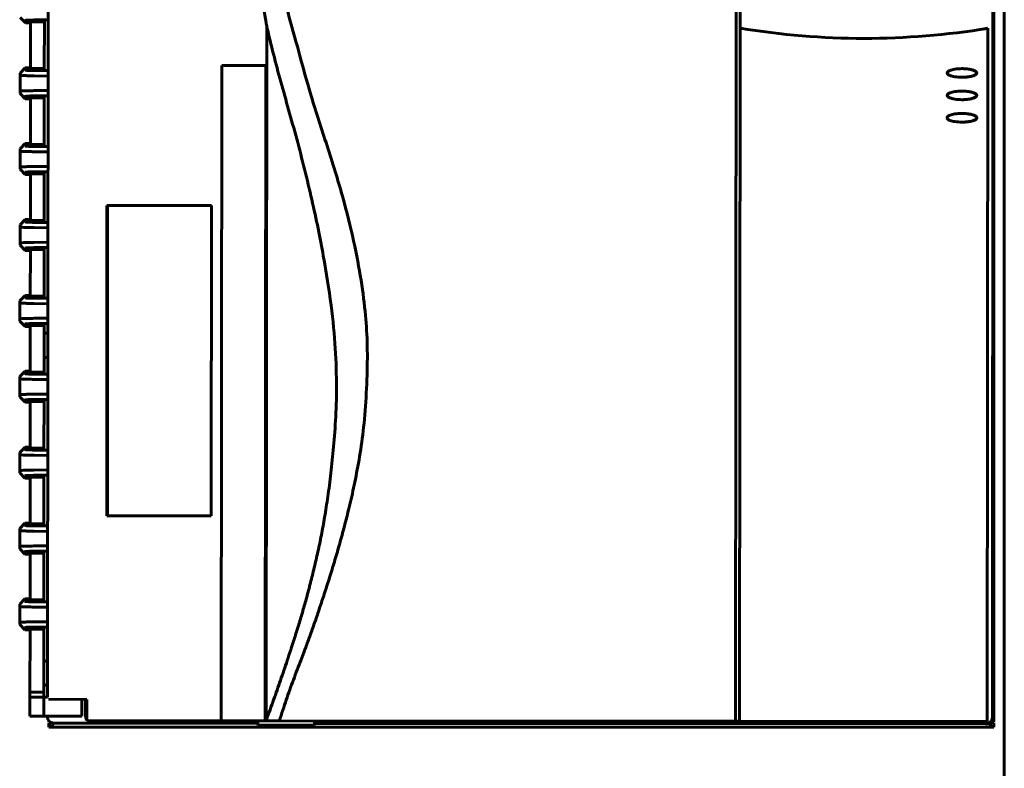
# Model space of a CAD drawing. Header units: millimetres. Extents: x 0 to 420, y 0 to 297.
# Tile 3 of 14: x 88 to 160, y 127 to 182. Entities that reach past the tile are written whole.
import ezdxf

# ---------------------------------------------------------------- set-up
doc = ezdxf.new("R2010")
doc.units = ezdxf.units.MM
doc.linetypes.add('K5LT_BASIC', pattern=[0])
doc.layers.add('Системный слой', color=7, linetype='Continuous')

# ---------------------------------------------------------------- blocks, each defined once
blk = doc.blocks.new('U54')
at = {"layer": 'Системный слой', "color": 150, "linetype": 'K5LT_BASIC', "lineweight": 60, "true_color": 0x0080ff}
for p, q in [((90.524, 130.667), (90.513, 130.651)), ((90.513, 130.651), (90.513, 130.646)), ((90.534, 130.675), (90.524, 130.667)), ((90.54, 130.679), (90.534, 130.675)), ((90.544, 130.681), (90.54, 130.679)), ((90.546, 130.682), (90.544, 130.681)), ((90.573, 130.696), (90.546, 130.683)), ((90.546, 130.683), (90.546, 130.682))]:
    blk.add_line(p, q, dxfattribs=at)
blk = doc.blocks.new('U56')
at = {"layer": 'Системный слой', "color": 150, "linetype": 'K5LT_BASIC', "lineweight": 60, "true_color": 0x0080ff}
for p, q in [((90.646, 130.587), (90.629, 130.583)), ((90.655, 130.589), (90.646, 130.587)), ((90.659, 130.59), (90.655, 130.589)), ((90.661, 130.591), (90.659, 130.59)), ((90.72, 130.608), (90.661, 130.591)), ((90.526, 130.571), (90.513, 130.571)), ((90.595, 130.577), (90.526, 130.571)), ((90.629, 130.583), (90.595, 130.577))]:
    blk.add_line(p, q, dxfattribs=at)
blk = doc.blocks.new('U58')
at = {"layer": 'Системный слой', "color": 150, "linetype": 'K5LT_BASIC', "lineweight": 60, "true_color": 0x0080ff}
for p, q in [((158.77, 130.622), (158.725, 130.64)), ((158.817, 130.605), (158.77, 130.622)), ((158.841, 130.597), (158.817, 130.605)), ((158.853, 130.594), (158.841, 130.597)), ((158.859, 130.592), (158.853, 130.594)), ((158.861, 130.591), (158.859, 130.592)), ((158.917, 130.579), (158.861, 130.591)), ((159.013, 130.571), (158.917, 130.579))]:
    blk.add_line(p, q, dxfattribs=at)
blk = doc.blocks.new('U59')
at = {"layer": 'Системный слой', "color": 150, "linetype": 'K5LT_BASIC', "lineweight": 60, "true_color": 0x0080ff}
for p, q in [((158.65, 130.587), (158.677, 130.547)), ((158.677, 130.547), (158.678, 130.545)), ((158.678, 130.545), (158.681, 130.541)), ((158.681, 130.541), (158.687, 130.532)), ((158.687, 130.532), (158.698, 130.516)), ((158.698, 130.516), (158.722, 130.484)), ((158.722, 130.484), (158.768, 130.426)), ((158.768, 130.426), (158.789, 130.401)), ((158.789, 130.401), (158.791, 130.399)), ((158.791, 130.399), (158.796, 130.394)), ((158.796, 130.394), (158.805, 130.384)), ((158.805, 130.384), (158.824, 130.366)), ((158.824, 130.366), (158.86, 130.333)), ((158.86, 130.333), (158.902, 130.304)), ((158.902, 130.304), (158.904, 130.303)), ((158.904, 130.303), (158.908, 130.3)), ((158.908, 130.3), (158.918, 130.296)), ((158.918, 130.296), (158.936, 130.287)), ((158.936, 130.287), (158.973, 130.275)), ((158.973, 130.275), (159.013, 130.271))]:
    blk.add_line(p, q, dxfattribs=at)
blk = doc.blocks.new('U61')
at = {"layer": 'Системный слой', "color": 150, "linetype": 'K5LT_BASIC', "lineweight": 60, "true_color": 0x0080ff}
for p, q in [((90.513, 130.271), (90.627, 130.306)), ((90.627, 130.306), (90.629, 130.307)), ((90.629, 130.307), (90.633, 130.31)), ((90.633, 130.31), (90.642, 130.316)), ((90.642, 130.316), (90.661, 130.329)), ((90.661, 130.329), (90.697, 130.361)), ((90.697, 130.361), (90.739, 130.404)), ((90.739, 130.404), (90.741, 130.407)), ((90.741, 130.407), (90.746, 130.412)), ((90.746, 130.412), (90.755, 130.422)), ((90.755, 130.422), (90.774, 130.445)), ((90.774, 130.445), (90.81, 130.492)), ((90.81, 130.492), (90.851, 130.549)), ((90.851, 130.549), (90.852, 130.551)), ((90.852, 130.551), (90.855, 130.555)), ((90.855, 130.555), (90.86, 130.563)), ((90.86, 130.563), (90.869, 130.576))]:
    blk.add_line(p, q, dxfattribs=at)
blk = doc.blocks.new('U62')
at = {"layer": 'Системный слой', "color": 150, "linetype": 'K5LT_BASIC', "lineweight": 60, "true_color": 0x0080ff}
for p, q in [((158.815, 130.739), (158.813, 130.74)), ((158.85, 130.73), (158.815, 130.739)), ((158.867, 130.725), (158.85, 130.73)), ((158.875, 130.723), (158.867, 130.725)), ((158.879, 130.722), (158.875, 130.723)), ((158.88, 130.721), (158.879, 130.722)), ((158.922, 130.707), (158.88, 130.721)), ((158.954, 130.695), (158.922, 130.707)), ((158.968, 130.689), (158.954, 130.695)), ((158.974, 130.686), (158.968, 130.689)), ((158.977, 130.685), (158.974, 130.686)), ((158.978, 130.684), (158.977, 130.685)), ((158.989, 130.677), (158.978, 130.684)), ((159.013, 130.646), (158.989, 130.677))]:
    blk.add_line(p, q, dxfattribs=at)
blk = doc.blocks.new('U67')
at = {"layer": 'Системный слой', "color": 150, "linetype": 'K5LT_BASIC', "lineweight": 60, "true_color": 0x0080ff}
for p, q in [((90.47, 217.325), (90.47, 217.326)), ((90.399, 131.075), (90.399, 131.076))]:
    blk.add_line(p, q, dxfattribs=at)
blk = doc.blocks.new('U68')
at = {"layer": 'Системный слой', "color": 150, "linetype": 'K5LT_BASIC', "lineweight": 60, "true_color": 0x0080ff}
for p, q in [((93.175, 131.069), (93.171, 131.118)), ((93.182, 131.023), (93.175, 131.069)), ((93.188, 131), (93.182, 131.023)), ((93.191, 130.989), (93.188, 131)), ((93.193, 130.983), (93.191, 130.989)), ((93.193, 130.98), (93.193, 130.983)), ((93.204, 130.948), (93.193, 130.98)), ((93.228, 130.893), (93.204, 130.948)), ((93.243, 130.866), (93.228, 130.893)), ((93.251, 130.853), (93.243, 130.866)), ((93.255, 130.846), (93.251, 130.853)), ((93.257, 130.843), (93.255, 130.846)), ((93.258, 130.842), (93.257, 130.843)), ((93.275, 130.817), (93.258, 130.842)), ((93.338, 130.747), (93.336, 130.748)), ((93.349, 130.737), (93.338, 130.747)), ((93.354, 130.732), (93.349, 130.737)), ((93.357, 130.73), (93.354, 130.732)), ((93.358, 130.728), (93.357, 130.73)), ((93.401, 130.697), (93.358, 130.728)), ((93.443, 130.672), (93.401, 130.697)), ((93.465, 130.661), (93.443, 130.672)), ((93.477, 130.656), (93.465, 130.661)), ((93.482, 130.653), (93.477, 130.656)), ((93.485, 130.652), (93.482, 130.653)), ((93.526, 130.638), (93.485, 130.652)), ((93.645, 130.618), (93.526, 130.638))]:
    blk.add_line(p, q, dxfattribs=at)
blk = doc.blocks.new('U70')
at = {"layer": 'Системный слой', "color": 150, "linetype": 'K5LT_BASIC', "lineweight": 60, "true_color": 0x0080ff}
for p, q in [((93.243, 217.265), (93.241, 215.948)), ((93.172, 132.298), (93.171, 131.132))]:
    blk.add_line(p, q, dxfattribs=at)
blk = doc.blocks.new('U71')
at = {"layer": 'Системный слой', "color": 150, "linetype": 'K5LT_BASIC', "lineweight": 60, "true_color": 0x0080ff}
for p, q in [((105.05, 130.727), (105.675, 130.727)), ((109.772, 130.723), (110.397, 130.723))]:
    blk.add_line(p, q, dxfattribs=at)
blk = doc.blocks.new('U73')
at = {"layer": 'Системный слой', "color": 150, "linetype": 'K5LT_BASIC', "lineweight": 60, "true_color": 0x0080ff}
for p, q in [((105.675, 130.563), (90.898, 130.575)), ((158.398, 130.519), (109.772, 130.559))]:
    blk.add_line(p, q, dxfattribs=at)
blk = doc.blocks.new('U77')
at = {"layer": 'Системный слой', "color": 150, "linetype": 'K5LT_BASIC', "lineweight": 60, "true_color": 0x0080ff}
for p, q in [((158.011, 180.843), (158.197, 180.872)), ((158.197, 180.872), (158.383, 180.902)), ((158.383, 180.902), (158.568, 180.932))]:
    blk.add_line(p, q, dxfattribs=at)

msp = doc.modelspace()

# ---------------------------------------------------------------- linework, layer by layer
at = {"layer": 'Системный слой', "color": 150, "linetype": 'K5LT_BASIC', "lineweight": 60, "true_color": 0x0080ff}
for p, q in [((159.7629, 235.2709), (159.7629, 109.6709)), ((140.2784, 130.7092), (140.3503, 217.4591)), ((140.6502, 217.4589), (140.62, 180.947)), ((158.9702, 217.2689), (158.8986, 131.0185)), ((159.0129, 217.3959), (159.0129, 130.6459)), ((90.4864, 215.9505), (90.4172, 132.4505)), ((88.4407, 181.7121), (88.8153, 181.3269)), ((88.8153, 181.3269), (88.8155, 181.5016)), ((89.1903, 181.3265), (88.8153, 181.3269)), ((89.1904, 181.3593), (89.1876, 178.0438)), ((89.1904, 181.4313), (89.1905, 181.501)), ((90.1904, 181.4305), (89.1904, 181.4313)), ((90.1904, 181.3912), (89.1904, 181.392)), ((89.1904, 181.3593), (89.1904, 181.392)), ((89.6453, 181.538), (90.4579, 181.5493)), ((90.4579, 181.5378), (89.8288, 181.5291)), ((90.1904, 181.4305), (90.1876, 177.971)), ((106.3194, 181.017), (106.2777, 130.805)), ((140.6199, 180.947), (140.5782, 130.7089)), ((140.62, 180.947), (140.5784, 130.7089)), ((140.62, 180.947), (140.6199, 180.947)), ((158.57, 180.9321), (158.5284, 130.694)), ((88.4373, 177.6922), (88.4372, 177.5275)), ((88.8126, 178.0769), (88.4373, 177.6922)), ((88.8125, 177.9021), (88.8126, 178.0769)), ((88.8126, 178.0769), (89.1876, 178.0765)), ((89.1875, 177.902), (89.1876, 177.9718)), ((89.1876, 178.0111), (89.1876, 178.0438)), ((90.1876, 178.0103), (89.1876, 178.0111)), ((90.1876, 177.971), (89.1876, 177.9718)), ((90.4548, 177.8517), (89.6422, 177.8643)), ((90.4548, 177.8632), (89.8258, 177.873)), ((103.047, 178.2401), (103.0076, 130.7401)), ((106.2521, 178.2374), (103.047, 178.2401)), ((106.2521, 178.2374), (106.205, 130.7374)), ((88.4362, 176.3768), (88.4372, 177.5275)), ((89.4584, 177.4896), (90.4545, 177.4741)), ((88.4362, 176.3768), (88.4361, 176.2121)), ((90.4536, 176.4269), (89.4575, 176.4131)), ((88.4361, 176.2121), (88.8108, 175.8269)), ((88.8108, 175.8269), (88.8109, 176.0016)), ((89.1858, 175.8265), (88.8108, 175.8269)), ((89.1858, 175.8593), (89.1831, 172.5438)), ((90.1858, 175.8912), (89.1858, 175.892)), ((89.1858, 175.8593), (89.1858, 175.892)), ((89.1859, 175.9313), (89.1859, 176.001)), ((90.1859, 175.9305), (89.1859, 175.9313)), ((89.6407, 176.038), (90.4533, 176.0493)), ((90.4533, 176.0378), (89.8242, 176.0291)), ((90.1859, 175.9305), (90.183, 172.471)), ((88.4317, 170.8768), (88.4326, 172.0275)), ((88.4328, 172.1922), (88.4326, 172.0275)), ((88.8081, 172.5769), (88.4328, 172.1922)), ((88.8079, 172.4021), (88.8081, 172.5769)), ((88.8081, 172.5769), (89.1831, 172.5765)), ((89.1829, 172.4021), (89.183, 172.4718)), ((89.183, 172.5111), (89.1831, 172.5438)), ((90.183, 172.5103), (89.183, 172.5111)), ((90.183, 172.471), (89.183, 172.4718)), ((89.4539, 171.9896), (90.4499, 171.9741)), ((90.4503, 172.3517), (89.6377, 172.3643)), ((90.4503, 172.3632), (89.8212, 172.373)), ((88.4317, 170.8768), (88.4315, 170.7121)), ((88.4315, 170.7121), (88.8062, 170.3269)), ((90.4491, 170.9269), (89.453, 170.9131)), ((89.6362, 170.538), (90.4488, 170.5493)), ((88.8062, 170.3269), (88.8064, 170.5016)), ((89.1812, 170.3265), (88.8062, 170.3269)), ((89.1812, 170.3593), (89.1785, 167.0438)), ((89.1812, 170.3593), (89.1813, 170.392)), ((89.1813, 170.4313), (89.1814, 170.501)), ((90.1813, 170.4305), (89.1813, 170.4313)), ((90.1813, 170.3912), (89.1813, 170.392)), ((90.4488, 170.5378), (89.8197, 170.5291)), ((90.1813, 170.4305), (90.1784, 166.971)), ((94.7294, 168.0969), (94.7107, 145.597)), ((94.7294, 168.0969), (102.3115, 168.0907)), ((94.7596, 145.5969), (94.7783, 168.0969)), ((102.2928, 145.5907), (102.3115, 168.0907)), ((88.8035, 167.0769), (88.4282, 166.6922)), ((88.8034, 166.9021), (88.8035, 167.0769)), ((88.8035, 167.0769), (89.1785, 167.0766)), ((89.1785, 167.0111), (89.1785, 167.0438)), ((90.1785, 167.0103), (89.1785, 167.0111)), ((88.4271, 165.3768), (88.4281, 166.5275)), ((88.4282, 166.6922), (88.4281, 166.5275)), ((90.1784, 166.971), (89.1784, 166.9718)), ((89.1784, 166.9021), (89.1784, 166.9718)), ((89.4493, 166.4896), (90.4454, 166.4741)), ((90.4457, 166.8517), (89.6331, 166.8643)), ((90.4457, 166.8632), (89.8166, 166.873)), ((88.4271, 165.3768), (88.427, 165.2121)), ((88.427, 165.2121), (88.8017, 164.8269)), ((88.8017, 164.8269), (88.8018, 165.0016)), ((89.1767, 164.8593), (89.1739, 161.5438)), ((89.1767, 164.9313), (89.1768, 165.001)), ((90.1767, 164.9305), (89.1767, 164.9313)), ((90.1767, 164.8912), (89.1767, 164.892)), ((89.1767, 164.8593), (89.1767, 164.892)), ((90.4445, 165.4269), (89.4484, 165.4131)), ((89.6316, 165.038), (90.4442, 165.0493)), ((90.4442, 165.0378), (89.8151, 165.0291)), ((90.1767, 164.9305), (90.1739, 161.471)), ((89.1767, 164.8266), (88.8017, 164.8269)), ((88.799, 161.5769), (88.4236, 161.1922)), ((88.7988, 161.4021), (88.799, 161.5769)), ((88.799, 161.5769), (89.174, 161.5766)), ((89.1738, 161.4021), (89.1739, 161.4718)), ((89.1739, 161.5111), (89.1739, 161.5438)), ((90.1739, 161.5103), (89.1739, 161.5111)), ((90.1739, 161.471), (89.1739, 161.4718)), ((90.4411, 161.3517), (89.6286, 161.3643)), ((90.4411, 161.3632), (89.8121, 161.373)), ((88.4225, 159.8768), (88.4235, 161.0275)), ((88.4236, 161.1922), (88.4235, 161.0275)), ((89.4447, 160.9896), (90.4408, 160.9741)), ((88.4225, 159.8768), (88.4224, 159.7121)), ((90.4399, 159.9269), (89.4439, 159.9131)), ((88.4224, 159.7121), (88.7971, 159.3269)), ((88.7971, 159.3269), (88.7972, 159.5016)), ((89.1721, 159.3266), (88.7971, 159.3269)), ((89.1721, 159.3593), (89.1694, 156.0438)), ((90.1721, 159.3912), (89.1721, 159.392)), ((89.1721, 159.3593), (89.1721, 159.392)), ((89.1722, 159.4313), (89.1722, 159.5011)), ((90.1722, 159.4305), (89.1722, 159.4313)), ((89.627, 159.538), (90.4396, 159.5493)), ((90.4396, 159.5378), (89.8106, 159.5291)), ((90.1722, 159.4305), (90.1717, 158.8257)), ((90.1717, 158.8257), (90.1702, 157.0757)), ((90.1717, 158.8257), (90.439, 158.8255)), ((90.1702, 157.0757), (90.1693, 155.971)), ((90.4376, 157.0755), (90.1702, 157.0757)), ((88.4191, 155.6922), (88.4189, 155.5276)), ((88.7944, 156.0769), (88.4191, 155.6922)), ((88.7943, 155.9021), (88.7944, 156.0769)), ((88.7944, 156.0769), (89.1694, 156.0766)), ((89.1692, 155.9021), (89.1693, 155.9718)), ((89.1693, 156.0111), (89.1694, 156.0438)), ((90.1693, 156.0103), (89.1693, 156.0111)), ((90.1693, 155.971), (89.1693, 155.9718)), ((90.4366, 155.8517), (89.624, 155.8643)), ((90.4366, 155.8632), (89.8075, 155.873)), ((88.418, 154.3768), (88.4189, 155.5276)), ((89.4402, 155.4896), (90.4363, 155.4741)), ((88.418, 154.3768), (88.4178, 154.2121)), ((88.4178, 154.2121), (88.7925, 153.8269)), ((90.4354, 154.4269), (89.4393, 154.4131)), ((88.7925, 153.8269), (88.7927, 154.0016)), ((89.1675, 153.8266), (88.7925, 153.8269)), ((89.1676, 153.8593), (89.1648, 150.5438)), ((89.1676, 153.9313), (89.1677, 154.0011)), ((90.1676, 153.9305), (89.1676, 153.9313)), ((89.1676, 153.8593), (89.1676, 153.892)), ((90.1676, 153.8912), (89.1676, 153.892)), ((89.6225, 154.038), (90.4351, 154.0493)), ((90.4351, 154.0378), (89.806, 154.0291)), ((90.1676, 153.9305), (90.1647, 150.471)), ((88.7898, 150.5769), (88.4145, 150.1922)), ((88.7897, 150.4021), (88.7898, 150.5769)), ((88.7898, 150.5769), (89.1648, 150.5766)), ((88.4134, 148.8768), (88.4144, 150.0276)), ((88.4145, 150.1922), (88.4144, 150.0276)), ((89.1647, 150.4021), (89.1647, 150.4718)), ((90.1647, 150.471), (89.1647, 150.4718)), ((89.1648, 150.5111), (89.1648, 150.5438)), ((90.1648, 150.5103), (89.1648, 150.5111)), ((89.4356, 149.9896), (90.4317, 149.9741)), ((90.432, 150.3517), (89.6194, 150.3643)), ((90.432, 150.3632), (89.803, 150.373)), ((88.4134, 148.8768), (88.4133, 148.7121)), ((88.4133, 148.7121), (88.788, 148.3269)), ((88.788, 148.3269), (88.7881, 148.5016)), ((89.1631, 148.4313), (89.1631, 148.5011)), ((90.1631, 148.4305), (89.1631, 148.4313)), ((90.4308, 148.9269), (89.4347, 148.9131)), ((89.6179, 148.538), (90.4305, 148.5493)), ((90.4305, 148.5378), (89.8014, 148.5291)), ((90.1631, 148.4305), (90.1602, 144.971)), ((89.163, 148.3266), (88.788, 148.3269)), ((89.163, 148.3593), (89.1602, 145.0438)), ((89.163, 148.3593), (89.163, 148.392)), ((90.163, 148.3912), (89.163, 148.392)), ((102.2928, 145.5907), (94.7107, 145.597)), ((88.7853, 145.0769), (88.41, 144.6922)), ((88.7851, 144.9021), (88.7853, 145.0769)), ((88.7853, 145.0769), (89.1603, 145.0766)), ((89.1601, 144.9021), (89.1602, 144.9718)), ((89.1602, 145.0111), (89.1602, 145.0438)), ((90.1602, 145.0103), (89.1602, 145.0111)), ((90.1602, 144.971), (89.1602, 144.9718)), ((90.4274, 144.8517), (89.6149, 144.8643)), ((90.4275, 144.8632), (89.7984, 144.873)), ((88.4089, 143.3768), (88.4098, 144.5276)), ((88.41, 144.6922), (88.4098, 144.5276)), ((89.4311, 144.4896), (90.4271, 144.4741)), ((88.4089, 143.3768), (88.4087, 143.2121)), ((88.4087, 143.2121), (88.7834, 142.8269)), ((88.7834, 142.8269), (88.7835, 143.0016)), ((89.1584, 142.8266), (88.7834, 142.8269)), ((89.1584, 142.8593), (89.1557, 139.5438)), ((89.1584, 142.8593), (89.1585, 142.892)), ((89.1585, 142.9313), (89.1585, 143.0011)), ((90.1585, 142.9305), (89.1585, 142.9313)), ((90.1585, 142.8912), (89.1585, 142.892)), ((90.4263, 143.4269), (89.4302, 143.4131)), ((89.6134, 143.038), (90.4259, 143.0493)), ((90.4259, 143.0378), (89.7969, 143.0291)), ((90.1585, 142.9305), (90.1556, 139.471)), ((88.4054, 139.1922), (88.4053, 139.0276)), ((88.7807, 139.5769), (88.4054, 139.1922)), ((88.7806, 139.4021), (88.7807, 139.5769)), ((88.7807, 139.5769), (89.1557, 139.5766)), ((89.1556, 139.4021), (89.1556, 139.4718)), ((90.1556, 139.471), (89.1556, 139.4718)), ((89.1557, 139.5111), (89.1557, 139.5438)), ((90.1557, 139.5103), (89.1557, 139.5111)), ((90.4229, 139.3517), (89.6103, 139.3643)), ((90.4229, 139.3632), (89.7938, 139.373)), ((88.4043, 137.8768), (88.4053, 139.0276)), ((89.4265, 138.9896), (90.4226, 138.9741)), ((88.4043, 137.8768), (88.4042, 137.7121)), ((90.4217, 137.9269), (89.4256, 137.9131)), ((88.4042, 137.7121), (88.7788, 137.3269)), ((88.7788, 137.3269), (88.779, 137.5016)), ((89.1538, 137.3266), (88.7788, 137.3269)), ((89.1539, 137.3593), (89.1501, 132.8266)), ((89.1539, 137.4313), (89.154, 137.5011)), ((90.1539, 137.4305), (89.1539, 137.4313)), ((89.1539, 137.3593), (89.1539, 137.392)), ((90.1539, 137.3912), (89.1539, 137.392)), ((89.6088, 137.538), (90.4214, 137.5493)), ((90.4214, 137.5378), (89.7923, 137.5291)), ((90.152, 135.0757), (90.1539, 137.4305)), ((90.1505, 133.3257), (90.152, 135.0757)), ((90.152, 135.0757), (90.4193, 135.0755)), ((89.1501, 132.8266), (89.1498, 132.4516)), ((89.1501, 132.8266), (90.1501, 132.8257)), ((90.1498, 132.4507), (90.1505, 133.3257)), ((90.4179, 133.3255), (90.1505, 133.3257)), ((89.1487, 131.0766), (89.1498, 132.4516)), ((90.1498, 132.4507), (89.1498, 132.4516)), ((90.1487, 131.0757), (90.1498, 132.4507)), ((90.4172, 132.4505), (90.1498, 132.4507)), ((90.4823, 132.3005), (93.2781, 132.2981)), ((92.8997, 132.2985), (92.8987, 131.0735)), ((93.2762, 132.2981), (93.2749, 130.7481)), ((93.2768, 130.7481), (93.2781, 132.2981)), ((89.1487, 131.0766), (90.1487, 131.0757)), ((90.1487, 131.0757), (92.8987, 131.0735)), ((90.5129, 130.6459), (90.5129, 130.7567)), ((90.642, 130.6459), (90.5129, 130.6459)), ((93.2749, 130.7481), (93.2768, 130.7481)), ((93.2768, 130.7481), (103.0076, 130.7401)), ((95.6484, 130.7462), (95.6483, 130.6759)), ((95.6483, 130.6548), (95.6483, 130.6759)), ((96.6483, 130.6751), (96.6484, 130.7453)), ((96.6483, 130.6751), (96.6483, 130.6567)), ((106.205, 130.7374), (103.0076, 130.7401)), ((104.1471, 130.6891), (104.1471, 130.7391)), ((104.1471, 130.6891), (104.5983, 130.6887)), ((104.5983, 130.6887), (104.5984, 130.7387)), ((104.5983, 130.6887), (105.0496, 130.6884)), ((105.0496, 130.6884), (105.0497, 130.7384)), ((105.6747, 130.7379), (105.6745, 130.4379)), ((106.205, 130.7374), (106.2571, 130.7374)), ((106.2571, 130.7374), (107.2284, 130.7366)), ((107.2284, 130.7366), (140.2784, 130.7092)), ((109.772, 130.7345), (109.7718, 130.4345)), ((110.3971, 130.6839), (110.3971, 130.7339)), ((110.3971, 130.6839), (110.8483, 130.6836)), ((110.8483, 130.6836), (110.8484, 130.7336)), ((110.8483, 130.6836), (111.2996, 130.6832)), ((111.2996, 130.6832), (111.2997, 130.7332)), ((113.1234, 130.7111), (113.1234, 130.7317)), ((113.1234, 130.7111), (117.1234, 130.7078)), ((117.1234, 130.7284), (117.1234, 130.7078)), ((140.2784, 130.7092), (140.5782, 130.7089)), ((140.5782, 130.7089), (140.5784, 130.7089)), ((140.5784, 130.7089), (158.5284, 130.694)), ((159.0129, 130.6459), (158.7315, 130.6459)), ((90.5129, 130.2709), (90.5129, 130.5709)), ((159.0129, 130.2709), (90.5129, 130.2709)), ((105.6745, 130.4379), (105.9245, 130.4376)), ((105.9245, 130.4376), (109.5218, 130.4347)), ((109.5218, 130.4347), (109.7718, 130.4345)), ((159.0129, 130.5709), (159.0129, 130.2709))]:
    msp.add_line(p, q, dxfattribs=at)
msp.add_ellipse((149.64, 235.1364), major_axis=(-0.0456, -54.935), ratio=0.9999996, start_param=6.1190748, end_param=6.4472959, dxfattribs=at)
for points in [[(107.2284, 130.7366), (107.3099, 131.002), (107.474, 131.5222), (107.7221, 132.2653), (107.9754, 132.9868), (108.2382, 133.7034), (108.5185, 134.4468), (108.7926, 135.1637), (109.0894, 135.9382), (109.4101, 136.8059), (109.7315, 137.7111), (110.0591, 138.6662), (110.3964, 139.677), (110.7339, 140.7191), (111.0827, 141.8368), (111.4253, 142.9884), (111.7672, 144.1984), (112.1053, 145.474), (112.4672, 146.962), (112.8291, 148.6796), (113.1665, 150.6294), (113.4389, 152.8396), (113.5884, 155.5014), (113.6173, 157.9612), (113.4945, 160.0815), (113.1758, 162.6132), (112.65, 165.4664), (111.8525, 168.6888), (110.6932, 172.4206), (109.4588, 176.1207), (108.6276, 179.2842), (107.816, 182.1191), (107.2081, 184.5443), (106.7728, 187.19), (106.4634, 189.5428), (106.2711, 191.6231), (106.2368, 193.4301), (106.3551, 195.5648), (106.5138, 197.9279), (106.7011, 199.9429), (106.9247, 201.7283), (107.1507, 203.2892), (107.3641, 204.6246), (107.5794, 205.8641), (107.8006, 207.0482), (108.0289, 208.1942), (108.2504, 209.2662), (108.4678, 210.3109), (108.6727, 211.3108), (108.858, 212.2122), (109.0526, 213.1443), (109.2403, 214.0268), (109.4278, 214.8966), (109.6149, 215.7546), (109.7949, 216.5992), (109.9156, 217.187), (109.9754, 217.4843)], [(88.8155, 181.5016), (88.8155, 181.5055), (88.8545, 181.5129), (89.0216, 181.5232), (89.2883, 181.5319), (89.5164, 181.5362), (89.6453, 181.538)], [(89.8288, 181.5291), (89.616, 181.5261), (89.3203, 181.5181), (89.1905, 181.5074), (89.1905, 181.501)], [(106.3194, 181.017), (106.6184, 179.7252), (107.3027, 177.0769), (108.4856, 172.9962), (109.6304, 168.4318), (110.4502, 164.3713), (111.0166, 160.8074), (111.307, 157.6677), (111.392, 154.8706), (111.3108, 152.4471), (111.1358, 150.3248), (110.9343, 148.4446), (110.7103, 146.7681), (110.4773, 145.3058), (110.2408, 144.042), (109.9863, 142.8473), (109.7173, 141.6998), (109.4418, 140.5964), (109.1692, 139.5644), (108.8892, 138.5729), (108.6051, 137.6288), (108.3226, 136.7346), (108.0432, 135.8768), (107.7864, 135.0997), (107.55, 134.3967), (107.3023, 133.6714), (107.0588, 132.9698), (106.811, 132.2689), (106.5528, 131.552), (106.3709, 131.0565), (106.2777, 130.805)], [(89.6422, 177.8643), (89.5134, 177.8663), (89.2853, 177.871), (89.0186, 177.8802), (88.8515, 177.8908), (88.8125, 177.8982), (88.8125, 177.9021)], [(89.8258, 177.873), (89.613, 177.8763), (89.3173, 177.8848), (89.1875, 177.8957), (89.1875, 177.902)], [(157.768, 177.6947), (157.768, 177.7207), (157.7464, 177.7796), (157.5858, 177.8836), (157.2285, 177.9799), (156.6926, 178.0219), (156.1566, 177.9808), (155.7992, 177.8851), (155.6385, 177.7813), (155.6168, 177.7225), (155.6167, 177.6964)], [(155.6167, 177.6964), (155.6167, 177.6704), (155.6383, 177.6115), (155.7989, 177.5075), (156.1562, 177.4112), (156.6921, 177.3692), (157.228, 177.4103), (157.5854, 177.506), (157.7462, 177.6098), (157.7679, 177.6686), (157.768, 177.6947)], [(88.4372, 177.5275), (88.4372, 177.5238), (88.4842, 177.5162), (88.691, 177.5056), (89.0196, 177.4963), (89.3045, 177.4915), (89.4584, 177.4896)], [(89.4575, 176.4131), (89.3036, 176.4114), (89.0186, 176.407), (88.6901, 176.3983), (88.4833, 176.388), (88.4362, 176.3805), (88.4362, 176.3768)], [(157.7666, 176.0697), (157.7666, 176.0957), (157.745, 176.1546), (157.5844, 176.2586), (157.2272, 176.3549), (156.6913, 176.3969), (156.1553, 176.3558), (155.7979, 176.2601), (155.6371, 176.1563), (155.6154, 176.0975), (155.6154, 176.0714)], [(88.8109, 176.0016), (88.8109, 176.0055), (88.8499, 176.0129), (89.017, 176.0232), (89.2837, 176.0319), (89.5119, 176.0362), (89.6407, 176.038)], [(89.8242, 176.0291), (89.6114, 176.0261), (89.3158, 176.0181), (89.1859, 176.0074), (89.1859, 176.001)], [(155.6154, 176.0714), (155.6154, 176.0454), (155.637, 175.9865), (155.7976, 175.8825), (156.1548, 175.7862), (156.6907, 175.7442), (157.2267, 175.7853), (157.5841, 175.881), (157.7449, 175.9848), (157.7666, 176.0436), (157.7666, 176.0697)], [(157.7653, 174.4447), (157.7653, 174.4707), (157.7437, 174.5296), (157.5831, 174.6336), (157.2258, 174.7299), (156.6899, 174.7719), (156.1539, 174.7308), (155.7965, 174.6351), (155.6358, 174.5313), (155.6141, 174.4725), (155.614, 174.4464)], [(155.614, 174.4464), (155.614, 174.4204), (155.6356, 174.3615), (155.7962, 174.2575), (156.1535, 174.1612), (156.6894, 174.1192), (157.2254, 174.1603), (157.5828, 174.256), (157.7435, 174.3598), (157.7652, 174.4186), (157.7653, 174.4447)], [(88.4326, 172.0275), (88.4326, 172.0238), (88.4797, 172.0162), (88.6864, 172.0056), (89.015, 171.9963), (89.2999, 171.9915), (89.4539, 171.9896)], [(89.6377, 172.3643), (89.5088, 172.3663), (89.2807, 172.371), (89.014, 172.3802), (88.8469, 172.3908), (88.8079, 172.3982), (88.8079, 172.4021)], [(89.8212, 172.373), (89.6084, 172.3763), (89.3128, 172.3848), (89.1829, 172.3957), (89.1829, 172.4021)], [(89.453, 170.9131), (89.299, 170.9114), (89.0141, 170.907), (88.6855, 170.8983), (88.4787, 170.888), (88.4317, 170.8805), (88.4317, 170.8768)], [(88.8064, 170.5016), (88.8064, 170.5055), (88.8453, 170.5129), (89.0125, 170.5232), (89.2792, 170.5319), (89.5073, 170.5362), (89.6362, 170.538)], [(89.8197, 170.5291), (89.6069, 170.5261), (89.3112, 170.5181), (89.1814, 170.5074), (89.1814, 170.501)], [(88.4281, 166.5275), (88.4281, 166.5238), (88.4751, 166.5162), (88.6819, 166.5056), (89.0104, 166.4963), (89.2953, 166.4915), (89.4493, 166.4896)], [(89.6331, 166.8643), (89.5042, 166.8663), (89.2761, 166.871), (89.0094, 166.8802), (88.8423, 166.8908), (88.8034, 166.8982), (88.8034, 166.9021)], [(89.8166, 166.873), (89.6039, 166.8763), (89.3082, 166.8848), (89.1784, 166.8957), (89.1784, 166.9021)], [(89.4484, 165.4131), (89.2944, 165.4114), (89.0095, 165.407), (88.681, 165.3983), (88.4742, 165.388), (88.4271, 165.3806), (88.4271, 165.3768)], [(88.8018, 165.0016), (88.8018, 165.0055), (88.8408, 165.0129), (89.0079, 165.0232), (89.2746, 165.0319), (89.5027, 165.0363), (89.6316, 165.038)], [(89.8151, 165.0291), (89.6023, 165.0261), (89.3066, 165.0181), (89.1768, 165.0074), (89.1768, 165.001)], [(89.6286, 161.3643), (89.4997, 161.3663), (89.2716, 161.371), (89.0049, 161.3802), (88.8378, 161.3908), (88.7988, 161.3982), (88.7988, 161.4021)], [(89.8121, 161.373), (89.5993, 161.3763), (89.3036, 161.3848), (89.1738, 161.3957), (89.1738, 161.4021)], [(88.4235, 161.0275), (88.4235, 161.0238), (88.4705, 161.0162), (88.6773, 161.0056), (89.0059, 160.9963), (89.2908, 160.9915), (89.4447, 160.9896)], [(89.4439, 159.9131), (89.2899, 159.9114), (89.005, 159.907), (88.6764, 159.8983), (88.4696, 159.888), (88.4225, 159.8806), (88.4225, 159.8768)], [(88.7972, 159.5016), (88.7972, 159.5055), (88.8362, 159.5129), (89.0033, 159.5232), (89.2701, 159.5319), (89.4982, 159.5363), (89.627, 159.538)], [(89.8106, 159.5291), (89.5978, 159.5261), (89.3021, 159.5181), (89.1722, 159.5074), (89.1722, 159.5011)], [(89.624, 155.8643), (89.4951, 155.8663), (89.267, 155.871), (89.0003, 155.8802), (88.8332, 155.8908), (88.7942, 155.8982), (88.7943, 155.9021)], [(89.8075, 155.873), (89.5947, 155.8763), (89.2991, 155.8848), (89.1692, 155.8957), (89.1692, 155.9021)], [(88.4189, 155.5276), (88.4189, 155.5238), (88.466, 155.5162), (88.6728, 155.5056), (89.0013, 155.4963), (89.2862, 155.4916), (89.4402, 155.4896)], [(89.4393, 154.4131), (89.2853, 154.4114), (89.0004, 154.407), (88.6718, 154.3983), (88.465, 154.388), (88.418, 154.3806), (88.418, 154.3768)], [(88.7927, 154.0016), (88.7927, 154.0055), (88.8316, 154.0129), (88.9988, 154.0232), (89.2655, 154.0319), (89.4936, 154.0363), (89.6225, 154.038)], [(89.806, 154.0291), (89.5932, 154.0261), (89.2975, 154.0181), (89.1677, 154.0074), (89.1677, 154.0011)], [(88.4144, 150.0276), (88.4144, 150.0238), (88.4614, 150.0162), (88.6682, 150.0056), (88.9967, 149.9964), (89.2817, 149.9916), (89.4356, 149.9896)], [(89.6194, 150.3643), (89.4906, 150.3663), (89.2625, 150.371), (88.9958, 150.3802), (88.8286, 150.3908), (88.7897, 150.3982), (88.7897, 150.4021)], [(89.803, 150.373), (89.5902, 150.3763), (89.2945, 150.3848), (89.1647, 150.3957), (89.1647, 150.4021)], [(89.4347, 148.9131), (89.2808, 148.9114), (88.9958, 148.907), (88.6673, 148.8984), (88.4605, 148.888), (88.4134, 148.8806), (88.4134, 148.8768)], [(88.7881, 148.5016), (88.7881, 148.5055), (88.8271, 148.5129), (88.9942, 148.5232), (89.2609, 148.5319), (89.489, 148.5363), (89.6179, 148.538)], [(89.8014, 148.5291), (89.5886, 148.5261), (89.293, 148.5181), (89.1631, 148.5074), (89.1631, 148.5011)], [(89.6149, 144.8643), (89.486, 144.8663), (89.2579, 144.871), (88.9912, 144.8802), (88.8241, 144.8908), (88.7851, 144.8982), (88.7851, 144.9021)], [(89.7984, 144.873), (89.5856, 144.8763), (89.2899, 144.8848), (89.1601, 144.8957), (89.1601, 144.9021)], [(88.4098, 144.5276), (88.4098, 144.5238), (88.4569, 144.5162), (88.6636, 144.5056), (88.9922, 144.4964), (89.2771, 144.4916), (89.4311, 144.4896)], [(89.4302, 143.4131), (89.2762, 143.4114), (88.9913, 143.407), (88.6627, 143.3984), (88.4559, 143.388), (88.4089, 143.3806), (88.4089, 143.3768)], [(88.7835, 143.0016), (88.7835, 143.0055), (88.8225, 143.0129), (88.9896, 143.0232), (89.2564, 143.0319), (89.4845, 143.0363), (89.6134, 143.038)], [(89.7969, 143.0291), (89.5841, 143.0261), (89.2884, 143.0181), (89.1586, 143.0074), (89.1585, 143.0011)], [(89.6103, 139.3643), (89.4814, 139.3663), (89.2533, 139.371), (88.9866, 139.3802), (88.8195, 139.3908), (88.7806, 139.3982), (88.7806, 139.4021)], [(89.7938, 139.373), (89.581, 139.3763), (89.2854, 139.3848), (89.1556, 139.3957), (89.1556, 139.4021)], [(88.4053, 139.0276), (88.4052, 139.0238), (88.4523, 139.0162), (88.6591, 139.0056), (88.9876, 138.9964), (89.2725, 138.9916), (89.4265, 138.9896)], [(89.4256, 137.9131), (89.2716, 137.9114), (88.9867, 137.907), (88.6581, 137.8984), (88.4514, 137.888), (88.4043, 137.8806), (88.4043, 137.8768)], [(88.779, 137.5016), (88.779, 137.5055), (88.818, 137.5129), (88.9851, 137.5232), (89.2518, 137.5319), (89.4799, 137.5363), (89.6088, 137.538)], [(89.7923, 137.5291), (89.5795, 137.5261), (89.2838, 137.5181), (89.154, 137.5074), (89.154, 137.5011)], [(90.3987, 131.075), (90.3985, 130.9084), (90.5245, 130.7014), (90.7316, 130.5753), (90.8982, 130.5751)], [(93.1711, 131.1317), (93.1711, 131.1272), (93.1712, 131.1226), (93.1713, 131.1181)], [(158.3984, 130.5191), (158.565, 130.519), (158.7722, 130.6449), (158.8985, 130.8519), (158.8986, 131.0185)]]:
    msp.add_open_spline(points, degree=3, dxfattribs=at)
for points, knots in [([(106.3194, 181.017), (106.3105, 181.0738), (106.2915, 181.1903), (106.2685, 181.3238), (106.2416, 181.4772), (106.2096, 181.6562), (106.1609, 181.9277), (106.1044, 182.2423), (106.0381, 182.6107), (105.96, 183.0484), (105.8694, 183.5685), (105.7615, 184.2088), (105.6337, 185.0067), (105.4783, 186.0365), (105.296, 187.3552), (105.1016, 189.0661), (104.9814, 191.2271), (104.9843, 193.5002), (105.0602, 196.0008), (105.2497, 198.1145), (105.4886, 200.0404), (105.6591, 201.3802), (105.7934, 202.3535), (105.9001, 203.0675), (105.9873, 203.6159), (106.0616, 204.0622), (106.1269, 204.4414), (106.1841, 204.7674), (106.2238, 204.9906), (106.2509, 205.1428), (106.2637, 205.215), (106.2727, 205.266), (106.2778, 205.2946), (106.2855, 205.3381), (106.3008, 205.4247), (106.3202, 205.5342), (106.3339, 205.6138), (106.3398, 205.6482)], [0, 0, 0, 0, 0.4465949, 0.8937505, 0.9854365, 1.5565091, 2.1824201, 2.8824521, 3.6810227, 4.5736666, 5.5949856, 6.7534311, 8.1362974, 9.7795863, 11.7271552, 13.9373067, 16.4057412, 18.9117383, 20.2805666, 23.6641305, 26.1222305, 28.3138067, 30.0589375, 31.4312922, 32.61152, 33.6478136, 34.5710759, 35.4428365, 36.2337779, 36.4341066, 36.7441846, 36.859804, 36.8855428, 36.9949237, 37.2455369, 37.6682653, 38, 38, 38, 38]), ([(157.7679, 177.6905), (157.7679, 177.6907), (157.7679, 177.691), (157.7679, 177.6915), (157.7679, 177.6917), (157.7679, 177.692), (157.7679, 177.6921), (157.7679, 177.6924), (157.7679, 177.6925), (157.7679, 177.693), (157.7679, 177.6932), (157.7679, 177.6936), (157.768, 177.6938), (157.768, 177.694), (157.768, 177.6941), (157.768, 177.6942), (157.768, 177.6942), (157.768, 177.6943), (157.768, 177.6944), (157.768, 177.6945), (157.768, 177.6946), (157.768, 177.6947), (157.768, 177.6947), (157.768, 177.6948), (157.768, 177.6948), (157.768, 177.6949), (157.768, 177.6949), (157.768, 177.695), (157.768, 177.6951), (157.768, 177.6952), (157.768, 177.6953), (157.768, 177.6957), (157.7679, 177.6959), (157.7679, 177.6962), (157.7679, 177.6964), (157.7679, 177.6968), (157.7679, 177.6971), (157.7679, 177.6979), (157.7679, 177.6984), (157.7678, 177.6992), (157.7678, 177.6995), (157.7678, 177.7001), (157.7678, 177.7004), (157.7677, 177.701), (157.7677, 177.7013), (157.7677, 177.702), (157.7676, 177.7024), (157.7676, 177.7031), (157.7675, 177.7034), (157.7674, 177.7045), (157.7674, 177.7052), (157.7672, 177.7067), (157.7671, 177.7074), (157.7669, 177.7089), (157.7667, 177.7096), (157.7665, 177.7111), (157.7664, 177.7118), (157.7656, 177.7154), (157.7649, 177.7183), (157.7632, 177.7244), (157.762, 177.7276), (157.7601, 177.7326), (157.7593, 177.7343), (157.7569, 177.7397), (157.7551, 177.7431), (157.7495, 177.7527), (157.7455, 177.7586), (157.7361, 177.7706), (157.7306, 177.7766), (157.7177, 177.7894), (157.7107, 177.7956), (157.6944, 177.8086), (157.6852, 177.8152), (157.6634, 177.8294), (157.6512, 177.8366), (157.6245, 177.8511), (157.6097, 177.8582), (157.5757, 177.8735), (157.5552, 177.8817), (157.5095, 177.8984), (157.4856, 177.9062), (157.454, 177.9156), (157.4459, 177.9181), (157.4154, 177.9262), (157.3931, 177.9322), (157.3304, 177.9471), (157.2865, 177.956), (157.1873, 177.9732), (157.1346, 177.9805), (157.0065, 177.9951), (156.9286, 178.0011), (156.7968, 178.0069), (156.7437, 178.008), (156.6911, 178.0081)], [0, 0, 0, 0, 0.0279242, 0.0279242, 0.0558484, 0.0558484, 0.0656555, 0.0656555, 0.0852695, 0.0852695, 0.1124721, 0.1124721, 0.1332102, 0.1332102, 0.1379974, 0.1379974, 0.1441662, 0.1441662, 0.153726, 0.153726, 0.158226, 0.158226, 0.162726, 0.162726, 0.167226, 0.167226, 0.171726, 0.171726, 0.178004, 0.178004, 0.1895085, 0.1895085, 0.2139317, 0.2139317, 0.2297396, 0.2297396, 0.2640203, 0.2640203, 0.3211607, 0.3211607, 0.3545874, 0.3545874, 0.3880142, 0.3880142, 0.4278251, 0.4278251, 0.467636, 0.467636, 0.5074469, 0.5074469, 0.591772, 0.591772, 0.6760971, 0.6760971, 0.7604222, 0.7604222, 0.8447472, 0.8447472, 1.1849592, 1.1849592, 1.5722132, 1.5722132, 1.7951493, 1.7951493, 2.2410217, 2.2410217, 3.0517992, 3.0517992, 3.9964546, 3.9964546, 5.0772537, 5.0772537, 6.4140453, 6.4140453, 7.9607444, 7.9607444, 9.9063176, 9.9063176, 12.3494667, 12.3494667, 15.151391, 15.151391, 16.1302444, 16.1302444, 18.8787061, 18.8787061, 23.7968788, 23.7968788, 29.9148393, 29.9148393, 38.9148393, 38.9148393, 45, 45, 45, 45]), ([(156.6921, 177.3831), (156.7691, 177.383), (156.8463, 177.3852), (157.0056, 177.3954), (157.0808, 177.4028), (157.2237, 177.4226), (157.2976, 177.4356), (157.3897, 177.4569), (157.4134, 177.4631), (157.4529, 177.4738), (157.4676, 177.4783), (157.5119, 177.4921), (157.5425, 177.5029), (157.5935, 177.5239), (157.612, 177.5324), (157.6463, 177.5502), (157.662, 177.5591), (157.6892, 177.5771), (157.6996, 177.5848), (157.7179, 177.6002), (157.7261, 177.608), (157.7395, 177.623), (157.7448, 177.6298), (157.7536, 177.6435), (157.7572, 177.6501), (157.7621, 177.6619), (157.7639, 177.667), (157.7656, 177.6739), (157.766, 177.6757), (157.7666, 177.6787), (157.7668, 177.68), (157.767, 177.6818), (157.7671, 177.6822), (157.7672, 177.683), (157.7673, 177.6835), (157.7673, 177.6841), (157.7674, 177.6844), (157.7674, 177.6848), (157.7674, 177.685), (157.7675, 177.6855), (157.7675, 177.6858), (157.7676, 177.6864), (157.7676, 177.6867), (157.7677, 177.6873), (157.7677, 177.6876), (157.7677, 177.6884), (157.7678, 177.6888), (157.7678, 177.6898), (157.7678, 177.6902), (157.7679, 177.6908), (157.7679, 177.691), (157.7679, 177.6913), (157.7679, 177.6916), (157.7679, 177.6922), (157.7679, 177.6926), (157.768, 177.6936), (157.768, 177.6941), (157.768, 177.6947)], [0, 0, 0, 0, 5.2, 5.2, 10.4, 10.4, 14.9730624, 14.9730624, 16.7057265, 16.7057265, 17.769866, 17.769866, 19.8196482, 19.8196482, 21.2450974, 21.2450974, 22.4499506, 22.4499506, 23.3230178, 23.3230178, 24.0616427, 24.0616427, 24.646999, 24.646999, 25.1413497, 25.1413497, 25.4963736, 25.4963736, 25.6153917, 25.6153917, 25.703945, 25.703945, 25.7315054, 25.7315054, 25.7613037, 25.7613037, 25.7759665, 25.7759665, 25.7905892, 25.7905892, 25.8105145, 25.8105145, 25.8304398, 25.8304398, 25.8503651, 25.8503651, 25.8813809, 25.8813809, 25.9123966, 25.9123966, 25.9216521, 25.9216521, 25.9358582, 25.9358582, 25.9642705, 25.9642705, 26, 26, 26, 26]), ([(157.7665, 176.0655), (157.7665, 176.0657), (157.7665, 176.066), (157.7665, 176.0665), (157.7666, 176.0667), (157.7666, 176.067), (157.7666, 176.0671), (157.7666, 176.0674), (157.7666, 176.0675), (157.7666, 176.068), (157.7666, 176.0682), (157.7666, 176.0686), (157.7666, 176.0688), (157.7666, 176.069), (157.7666, 176.0691), (157.7666, 176.0692), (157.7666, 176.0692), (157.7666, 176.0693), (157.7666, 176.0694), (157.7666, 176.0695), (157.7666, 176.0696), (157.7666, 176.0697), (157.7666, 176.0697), (157.7666, 176.0698), (157.7666, 176.0698), (157.7666, 176.0699), (157.7666, 176.0699), (157.7666, 176.07), (157.7666, 176.0701), (157.7666, 176.0702), (157.7666, 176.0703), (157.7666, 176.0707), (157.7666, 176.0709), (157.7666, 176.0712), (157.7666, 176.0714), (157.7666, 176.0718), (157.7666, 176.0721), (157.7666, 176.0729), (157.7665, 176.0734), (157.7665, 176.0742), (157.7665, 176.0745), (157.7665, 176.0751), (157.7664, 176.0754), (157.7664, 176.076), (157.7664, 176.0763), (157.7663, 176.077), (157.7663, 176.0774), (157.7662, 176.0781), (157.7662, 176.0784), (157.7661, 176.0795), (157.766, 176.0802), (157.7658, 176.0817), (157.7657, 176.0824), (157.7655, 176.0839), (157.7654, 176.0846), (157.7651, 176.0861), (157.765, 176.0868), (157.7643, 176.0904), (157.7636, 176.0933), (157.7618, 176.0994), (157.7607, 176.1026), (157.7587, 176.1076), (157.758, 176.1093), (157.7555, 176.1147), (157.7537, 176.1181), (157.7482, 176.1277), (157.7441, 176.1336), (157.7347, 176.1456), (157.7293, 176.1516), (157.7164, 176.1644), (157.7093, 176.1706), (157.6931, 176.1836), (157.6838, 176.1902), (157.6621, 176.2045), (157.6499, 176.2116), (157.6231, 176.2261), (157.6084, 176.2332), (157.5744, 176.2485), (157.5539, 176.2567), (157.5082, 176.2734), (157.4842, 176.2812), (157.4531, 176.2905), (157.4455, 176.2928), (157.4149, 176.301), (157.3922, 176.3071), (157.3291, 176.3221), (157.2852, 176.331), (157.1859, 176.3482), (157.1332, 176.3555), (157.0051, 176.3701), (156.9273, 176.3761), (156.7954, 176.3819), (156.7423, 176.383), (156.6898, 176.3831)], [0, 0, 0, 0, 0.0279242, 0.0279242, 0.0558484, 0.0558484, 0.0656555, 0.0656555, 0.0852695, 0.0852695, 0.1124721, 0.1124721, 0.1332102, 0.1332102, 0.1379974, 0.1379974, 0.1441662, 0.1441662, 0.153726, 0.153726, 0.158226, 0.158226, 0.162726, 0.162726, 0.167226, 0.167226, 0.171726, 0.171726, 0.178004, 0.178004, 0.1895085, 0.1895085, 0.2139317, 0.2139317, 0.2297396, 0.2297396, 0.2640203, 0.2640203, 0.3211607, 0.3211607, 0.3545874, 0.3545874, 0.3880142, 0.3880142, 0.4278251, 0.4278251, 0.467636, 0.467636, 0.5074469, 0.5074469, 0.591772, 0.591772, 0.6760971, 0.6760971, 0.7604222, 0.7604222, 0.8447472, 0.8447472, 1.1849592, 1.1849592, 1.5722132, 1.5722132, 1.7951493, 1.7951493, 2.2410217, 2.2410217, 3.0517992, 3.0517992, 3.9964546, 3.9964546, 5.0772537, 5.0772537, 6.4140453, 6.4140453, 7.9607444, 7.9607444, 9.9063176, 9.9063176, 12.3494667, 12.3494667, 15.151391, 15.151391, 16.0756307, 16.0756307, 18.8787062, 18.8787062, 23.7968789, 23.7968789, 29.9148394, 29.9148394, 38.9148394, 38.9148394, 45, 45, 45, 45]), ([(156.6907, 175.7581), (156.7678, 175.758), (156.8449, 175.7602), (157.0042, 175.7704), (157.0795, 175.7778), (157.2224, 175.7976), (157.2963, 175.8106), (157.3888, 175.832), (157.413, 175.8384), (157.4524, 175.849), (157.4667, 175.8534), (157.5105, 175.8672), (157.5412, 175.8779), (157.5921, 175.8989), (157.6107, 175.9074), (157.6449, 175.9252), (157.6607, 175.9341), (157.6878, 175.9521), (157.6982, 175.9598), (157.7165, 175.9752), (157.7248, 175.983), (157.7381, 175.998), (157.7435, 176.0048), (157.7523, 176.0185), (157.7559, 176.0251), (157.7608, 176.0369), (157.7625, 176.042), (157.7642, 176.0489), (157.7646, 176.0507), (157.7652, 176.0537), (157.7654, 176.055), (157.7657, 176.0568), (157.7657, 176.0572), (157.7659, 176.058), (157.7659, 176.0585), (157.766, 176.0591), (157.766, 176.0594), (157.7661, 176.0598), (157.7661, 176.06), (157.7661, 176.0605), (157.7662, 176.0608), (157.7662, 176.0614), (157.7663, 176.0617), (157.7663, 176.0623), (157.7663, 176.0626), (157.7664, 176.0634), (157.7664, 176.0638), (157.7665, 176.0648), (157.7665, 176.0652), (157.7665, 176.0658), (157.7665, 176.066), (157.7665, 176.0663), (157.7666, 176.0666), (157.7666, 176.0672), (157.7666, 176.0676), (157.7666, 176.0686), (157.7666, 176.0691), (157.7666, 176.0697)], [0, 0, 0, 0, 5.2, 5.2, 10.4, 10.4, 14.9730624, 14.9730624, 16.7379222, 16.7379222, 17.7698659, 17.7698659, 19.8196482, 19.8196482, 21.2450974, 21.2450974, 22.4499505, 22.4499505, 23.3230178, 23.3230178, 24.0616427, 24.0616427, 24.646999, 24.646999, 25.1413497, 25.1413497, 25.4963736, 25.4963736, 25.6153917, 25.6153917, 25.703945, 25.703945, 25.7315054, 25.7315054, 25.7613037, 25.7613037, 25.7759665, 25.7759665, 25.7905892, 25.7905892, 25.8105145, 25.8105145, 25.8304398, 25.8304398, 25.8503651, 25.8503651, 25.8813809, 25.8813809, 25.9123966, 25.9123966, 25.9216521, 25.9216521, 25.9358582, 25.9358582, 25.9642705, 25.9642705, 26, 26, 26, 26]), ([(157.7652, 174.4405), (157.7652, 174.4407), (157.7652, 174.441), (157.7652, 174.4415), (157.7652, 174.4417), (157.7652, 174.442), (157.7652, 174.4421), (157.7652, 174.4424), (157.7652, 174.4425), (157.7652, 174.443), (157.7652, 174.4432), (157.7653, 174.4436), (157.7653, 174.4438), (157.7653, 174.444), (157.7653, 174.4441), (157.7653, 174.4442), (157.7653, 174.4442), (157.7653, 174.4443), (157.7653, 174.4444), (157.7653, 174.4445), (157.7653, 174.4446), (157.7653, 174.4447), (157.7653, 174.4447), (157.7653, 174.4448), (157.7653, 174.4448), (157.7653, 174.4449), (157.7653, 174.4449), (157.7653, 174.445), (157.7653, 174.4451), (157.7653, 174.4452), (157.7653, 174.4453), (157.7653, 174.4457), (157.7653, 174.4459), (157.7652, 174.4462), (157.7652, 174.4464), (157.7652, 174.4468), (157.7652, 174.4471), (157.7652, 174.4479), (157.7652, 174.4484), (157.7652, 174.4492), (157.7651, 174.4495), (157.7651, 174.4501), (157.7651, 174.4504), (157.765, 174.451), (157.765, 174.4513), (157.765, 174.452), (157.7649, 174.4524), (157.7649, 174.4531), (157.7648, 174.4534), (157.7647, 174.4545), (157.7647, 174.4552), (157.7645, 174.4567), (157.7644, 174.4574), (157.7642, 174.4589), (157.764, 174.4596), (157.7638, 174.4611), (157.7637, 174.4618), (157.7629, 174.4654), (157.7622, 174.4683), (157.7605, 174.4744), (157.7593, 174.4776), (157.7574, 174.4826), (157.7566, 174.4843), (157.7542, 174.4897), (157.7524, 174.4931), (157.7468, 174.5027), (157.7428, 174.5086), (157.7334, 174.5206), (157.7279, 174.5266), (157.715, 174.5394), (157.708, 174.5456), (157.6917, 174.5586), (157.6825, 174.5652), (157.6607, 174.5795), (157.6485, 174.5866), (157.6218, 174.6011), (157.607, 174.6082), (157.573, 174.6235), (157.5525, 174.6317), (157.5068, 174.6484), (157.4829, 174.6562), (157.4523, 174.6654), (157.445, 174.6676), (157.4145, 174.6757), (157.3913, 174.682), (157.3277, 174.6971), (157.2838, 174.706), (157.1846, 174.7232), (157.1319, 174.7305), (157.0038, 174.7451), (156.9259, 174.7511), (156.7941, 174.7569), (156.741, 174.758), (156.6885, 174.7581)], [0, 0, 0, 0, 0.0279242, 0.0279242, 0.0558484, 0.0558484, 0.0656555, 0.0656555, 0.0852695, 0.0852695, 0.1124721, 0.1124721, 0.1332102, 0.1332102, 0.1379974, 0.1379974, 0.1441662, 0.1441662, 0.153726, 0.153726, 0.158226, 0.158226, 0.162726, 0.162726, 0.167226, 0.167226, 0.171726, 0.171726, 0.178004, 0.178004, 0.1895085, 0.1895085, 0.2139317, 0.2139317, 0.2297396, 0.2297396, 0.2640203, 0.2640203, 0.3211607, 0.3211607, 0.3545874, 0.3545874, 0.3880142, 0.3880142, 0.4278251, 0.4278251, 0.467636, 0.467636, 0.5074469, 0.5074469, 0.591772, 0.591772, 0.6760971, 0.6760971, 0.7604222, 0.7604222, 0.8447472, 0.8447472, 1.1849592, 1.1849592, 1.5722132, 1.5722132, 1.7951493, 1.7951493, 2.2410217, 2.2410217, 3.0517992, 3.0517992, 3.9964546, 3.9964546, 5.0772537, 5.0772537, 6.4140453, 6.4140453, 7.9607444, 7.9607444, 9.9063176, 9.9063176, 12.3494667, 12.3494667, 15.151391, 15.151391, 16.0210542, 16.0210542, 18.8787061, 18.8787061, 23.7968789, 23.7968789, 29.9148393, 29.9148393, 38.9148393, 38.9148393, 45, 45, 45, 45]), ([(156.6894, 174.1331), (156.7664, 174.133), (156.8436, 174.1352), (157.0029, 174.1454), (157.0781, 174.1528), (157.221, 174.1726), (157.2949, 174.1856), (157.3879, 174.2071), (157.4125, 174.2136), (157.452, 174.2243), (157.4659, 174.2285), (157.5092, 174.2422), (157.5398, 174.2529), (157.5908, 174.2739), (157.6093, 174.2824), (157.6436, 174.3002), (157.6593, 174.3091), (157.6865, 174.3271), (157.6969, 174.3348), (157.7152, 174.3502), (157.7234, 174.358), (157.7368, 174.373), (157.7421, 174.3798), (157.7509, 174.3935), (157.7545, 174.4001), (157.7594, 174.4119), (157.7612, 174.417), (157.7629, 174.4239), (157.7633, 174.4257), (157.7639, 174.4287), (157.7641, 174.43), (157.7643, 174.4318), (157.7644, 174.4322), (157.7645, 174.433), (157.7646, 174.4335), (157.7646, 174.4341), (157.7647, 174.4344), (157.7647, 174.4348), (157.7647, 174.435), (157.7648, 174.4355), (157.7648, 174.4358), (157.7649, 174.4364), (157.7649, 174.4367), (157.765, 174.4373), (157.765, 174.4376), (157.765, 174.4384), (157.7651, 174.4388), (157.7651, 174.4398), (157.7652, 174.4402), (157.7652, 174.4408), (157.7652, 174.441), (157.7652, 174.4413), (157.7652, 174.4416), (157.7652, 174.4422), (157.7652, 174.4426), (157.7653, 174.4436), (157.7653, 174.4441), (157.7653, 174.4447)], [0, 0, 0, 0, 5.2, 5.2, 10.4, 10.4, 14.9730624, 14.9730624, 16.7701122, 16.7701122, 17.769866, 17.769866, 19.8196482, 19.8196482, 21.2450974, 21.2450974, 22.4499506, 22.4499506, 23.3230178, 23.3230178, 24.0616427, 24.0616427, 24.646999, 24.646999, 25.1413497, 25.1413497, 25.4963736, 25.4963736, 25.6153917, 25.6153917, 25.703945, 25.703945, 25.7315054, 25.7315054, 25.7613037, 25.7613037, 25.7759665, 25.7759665, 25.7905892, 25.7905892, 25.8105145, 25.8105145, 25.8304398, 25.8304398, 25.8503651, 25.8503651, 25.8813809, 25.8813809, 25.9123966, 25.9123966, 25.9216521, 25.9216521, 25.9358582, 25.9358582, 25.9642705, 25.9642705, 26, 26, 26, 26]), ([(106.2571, 130.7374), (106.2593, 130.7442), (106.2635, 130.7576), (106.2691, 130.776), (106.2738, 130.7917), (106.2765, 130.8008), (106.2777, 130.805)], [0, 0, 0, 0, 2.0959073, 4.1280059, 5.6835614, 7, 7, 7, 7])]:
    msp.add_open_spline(points, degree=3, knots=knots, dxfattribs=at)

# ---------------------------------------------------------------- block references
at = {"layer": 'Системный слой'}
for name in ['U67', 'U70', 'U77', 'U54', 'U56', 'U68', 'U71', 'U59', 'U58', 'U62', 'U61', 'U73']:
    msp.add_blockref(name, (0, 0), dxfattribs=at)

doc.saveas('drawing.dxf')
